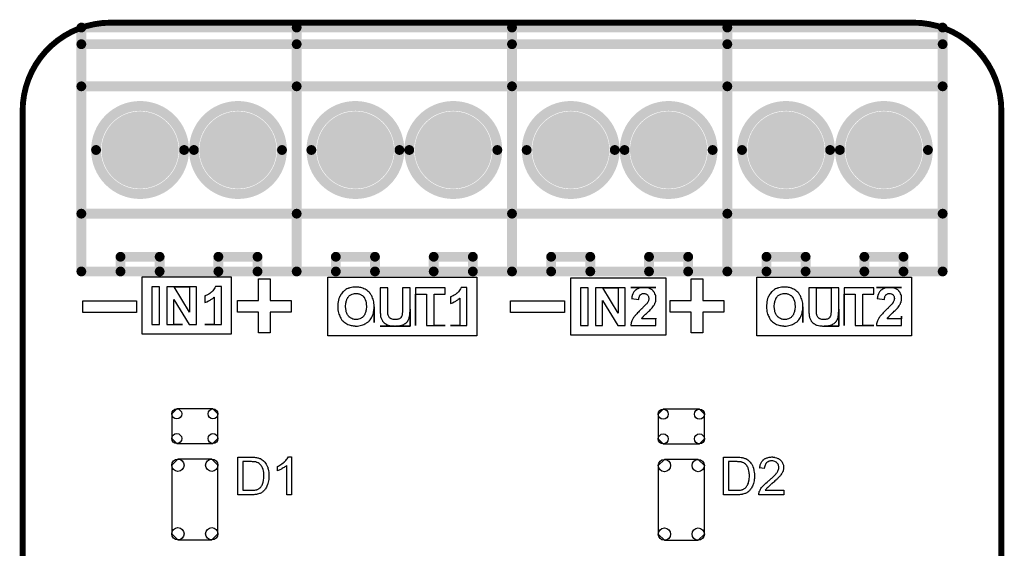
# Model space of a CAD drawing. Extents: x -0.07 to 0.95, y -0.15 to 2.1.
# Tile 11 of 11: x -0.05 to 0.95, y 1.56 to 2.1. Entities that reach past the tile are written whole.
import ezdxf

# ---------------------------------------------------------------- set-up
doc = ezdxf.new("R2010")
doc.units = 0
doc.layers.get('0').update_dxf_attribs({"linetype": 'CONTINUOUS'})
for name, color, linetype in [('gko', 6, 'CONTINUOUS'), ('gto', 2, 'CONTINUOUS'), ('gts', 1, 'CONTINUOUS')]:
    doc.layers.add(name, color=color, linetype=linetype)

# ---------------------------------------------------------------- blocks, each defined once
blk = doc.blocks.new('D12')
at = {"const_width": 0.003}
blk.add_lwpolyline([(-0.0015, 0, 1), (0.0015, 0, 1)], format="xyb", close=True, dxfattribs=at)
blk = doc.blocks.new('D10')
at = {"const_width": 0.005}
blk.add_lwpolyline([(-0.0025, 0, 1), (0.0025, 0, 1)], format="xyb", close=True, dxfattribs=at)
blk = doc.blocks.new('D85')
blk.add_lwpolyline([(-0.0185, -0.0177), (0.0185, -0.0177), (0.0236, -0.0126), (0.0236, 0.0126), (0.0185, 0.0177), (-0.0185, 0.0177), (-0.0236, 0.0126), (-0.0236, -0.0126)], close=True)
for centre in [(-0.0185, 0.0126), (0.0185, 0.0126), (-0.0185, -0.0126), (0.0185, -0.0126)]:
    blk.add_circle(centre, 0.0051)
blk = doc.blocks.new('D86')
blk.add_lwpolyline([(-0.0173, -0.0413), (0.0173, -0.0413), (0.0236, -0.035), (0.0236, 0.035), (0.0173, 0.0413), (-0.0173, 0.0413), (-0.0236, 0.035), (-0.0236, -0.035)], close=True)
for centre in [(-0.0173, 0.035), (0.0173, 0.035), (-0.0173, -0.035), (0.0173, -0.035)]:
    blk.add_circle(centre, 0.0063)
blk = doc.blocks.new('D64')
at = {"const_width": 0.03945}
blk.add_lwpolyline([(-0.019725, 0, 1), (0.019725, 0, 1)], format="xyb", close=True, dxfattribs=at)

msp = doc.modelspace()

# ---------------------------------------------------------------- linework, layer by layer
at = {"layer": 'gko', "color": 6, "const_width": 0.006}
for points in [[(0.04, 2.1, 0.414214), (-0.05, 2.01)], [(0.95, 2.01, 0.414214), (0.86, 2.1)]]:
    msp.add_lwpolyline(points, format="xyb", dxfattribs=at)
for points in [[(0.04, 2.1), (0.04, 2.1)], [(0.04, 2.1), (0.04, 2.1)], [(0.04, 2.1), (0.86, 2.1)], [(-0.05, -0.15), (-0.05, 2.01)], [(0.95, 2.01), (0.95, 2.01)], [(0.95, 2.01), (0.95, 2.01)], [(0.95, -0.05), (0.95, 2.01)]]:
    msp.add_lwpolyline(points, dxfattribs=at)
at = {"layer": 'gto', "color": 2, "const_width": 0.01}
for points in [[(0.01, 2.095), (0.23, 2.095)], [(0.01, 1.846), (0.01, 2.095)], [(0.23, 2.095), (0.45, 2.095)], [(0.23, 1.846), (0.23, 2.095)], [(0.23, 1.846), (0.23, 2.095)], [(0.45, 1.846), (0.45, 2.095)], [(0.45, 2.095), (0.67, 2.095)], [(0.45, 1.846), (0.45, 2.095)], [(0.67, 2.095), (0.89, 2.095)], [(0.67, 1.846), (0.67, 2.095)], [(0.67, 1.846), (0.67, 2.095)], [(0.89, 1.846), (0.89, 2.095)], [(0.01, 2.078), (0.23, 2.078)], [(0.23, 2.078), (0.45, 2.078)], [(0.45, 2.078), (0.67, 2.078)], [(0.67, 2.078), (0.89, 2.078)], [(0.01, 2.035), (0.23, 2.035)], [(0.23, 2.035), (0.45, 2.035)], [(0.45, 2.035), (0.67, 2.035)], [(0.67, 2.035), (0.89, 2.035)], [(0.025, 1.97), (0.025, 1.97)], [(0.115, 1.97), (0.115, 1.97)], [(0.115, 1.97), (0.115, 1.97)], [(0.125, 1.97), (0.125, 1.97)], [(0.215, 1.97), (0.215, 1.97)], [(0.215, 1.97), (0.215, 1.97)], [(0.245, 1.97), (0.245, 1.97)], [(0.335, 1.97), (0.335, 1.97)], [(0.335, 1.97), (0.335, 1.97)], [(0.345, 1.97), (0.345, 1.97)], [(0.435, 1.97), (0.435, 1.97)], [(0.435, 1.97), (0.435, 1.97)], [(0.465, 1.97), (0.465, 1.97)], [(0.555, 1.97), (0.555, 1.97)], [(0.555, 1.97), (0.555, 1.97)], [(0.565, 1.97), (0.565, 1.97)], [(0.655, 1.97), (0.655, 1.97)], [(0.655, 1.97), (0.655, 1.97)], [(0.685, 1.97), (0.685, 1.97)], [(0.775, 1.97), (0.775, 1.97)], [(0.775, 1.97), (0.775, 1.97)], [(0.785, 1.97), (0.785, 1.97)], [(0.875, 1.97), (0.875, 1.97)], [(0.875, 1.97), (0.875, 1.97)], [(0.01, 1.905), (0.23, 1.905)], [(0.23, 1.905), (0.45, 1.905)], [(0.45, 1.905), (0.67, 1.905)], [(0.67, 1.905), (0.89, 1.905)], [(0.05, 1.861), (0.09, 1.861)], [(0.05, 1.846), (0.05, 1.861)], [(0.09, 1.846), (0.09, 1.861)], [(0.15, 1.861), (0.19, 1.861)], [(0.15, 1.846), (0.15, 1.861)], [(0.19, 1.846), (0.19, 1.861)], [(0.27, 1.861), (0.31, 1.861)], [(0.27, 1.846), (0.27, 1.861)], [(0.31, 1.846), (0.31, 1.861)], [(0.37, 1.861), (0.41, 1.861)], [(0.37, 1.846), (0.37, 1.861)], [(0.41, 1.846), (0.41, 1.861)], [(0.49, 1.861), (0.53, 1.861)], [(0.49, 1.846), (0.49, 1.861)], [(0.53, 1.846), (0.53, 1.861)], [(0.59, 1.861), (0.63, 1.861)], [(0.59, 1.846), (0.59, 1.861)], [(0.63, 1.846), (0.63, 1.861)], [(0.71, 1.861), (0.75, 1.861)], [(0.71, 1.846), (0.71, 1.861)], [(0.75, 1.846), (0.75, 1.861)], [(0.81, 1.861), (0.85, 1.861)], [(0.81, 1.846), (0.81, 1.861)], [(0.85, 1.846), (0.85, 1.861)], [(0.01, 1.846), (0.23, 1.846)], [(0.23, 1.846), (0.45, 1.846)], [(0.45, 1.846), (0.67, 1.846)], [(0.67, 1.846), (0.89, 1.846)]]:
    msp.add_lwpolyline(points, dxfattribs=at)
for points in [[(0.115, 1.97, 1), (0.025, 1.97)], [(0.215, 1.97, 1), (0.125, 1.97)], [(0.335, 1.97, 1), (0.245, 1.97)], [(0.435, 1.97, 1), (0.345, 1.97)], [(0.555, 1.97, 1), (0.465, 1.97)], [(0.655, 1.97, 1), (0.565, 1.97)], [(0.775, 1.97, 1), (0.685, 1.97)], [(0.875, 1.97, 1), (0.785, 1.97)], [(0.025, 1.97, 1), (0.115, 1.97)], [(0.125, 1.97, 1), (0.215, 1.97)], [(0.245, 1.97, 1), (0.335, 1.97)], [(0.345, 1.97, 1), (0.435, 1.97)], [(0.465, 1.97, 1), (0.555, 1.97)], [(0.565, 1.97, 1), (0.655, 1.97)], [(0.685, 1.97, 1), (0.775, 1.97)], [(0.785, 1.97, 1), (0.875, 1.97)]]:
    msp.add_lwpolyline(points, format="xyb", dxfattribs=at)
at = {"layer": 'gto', "color": 2}
for points in [[(0.1631, 1.782), (0.072, 1.782), (0.072, 1.8406), (0.1631, 1.8406), (0.1631, 1.782)], [(0.203, 1.8385), (0.203, 1.8165), (0.2245, 1.8165), (0.2245, 1.8045), (0.203, 1.8045), (0.203, 1.7835), (0.191, 1.7835), (0.191, 1.8045), (0.1695, 1.8045), (0.1695, 1.8165), (0.191, 1.8165), (0.191, 1.8385), (0.203, 1.8385)], [(0.414, 1.7803), (0.262, 1.7803), (0.262, 1.8401), (0.414, 1.8401), (0.414, 1.7803)], [(0.6071, 1.781), (0.51, 1.781), (0.51, 1.8396), (0.6071, 1.8396), (0.6071, 1.781)], [(0.645, 1.8385), (0.645, 1.8165), (0.6665, 1.8165), (0.6665, 1.8045), (0.645, 1.8045), (0.645, 1.7835), (0.633, 1.7835), (0.633, 1.8045), (0.6115, 1.8045), (0.6115, 1.8165), (0.633, 1.8165), (0.633, 1.8385), (0.645, 1.8385)], [(0.8581, 1.7803), (0.7, 1.7803), (0.7, 1.8401), (0.8581, 1.8401), (0.8581, 1.7803)], [(0.0898, 1.8304), (0.082, 1.8304), (0.082, 1.792), (0.0898, 1.792), (0.0898, 1.8304)], [(0.1277, 1.8304), (0.0972, 1.8304), (0.0972, 1.792), (0.1132, 1.792), (0.1044, 1.792), (0.1044, 1.8173), (0.12, 1.792), (0.1277, 1.792), (0.1277, 1.8304)], [(0.1206, 1.8045), (0.1047, 1.8304), (0.1206, 1.8304), (0.1206, 1.8045)], [(0.1531, 1.8306), (0.1471, 1.8306), (0.1465, 1.8294), (0.1458, 1.8282), (0.145, 1.8271), (0.1443, 1.8262), (0.1436, 1.8255), (0.143, 1.8249), (0.1428, 1.8247), (0.1426, 1.8245), (0.1425, 1.8245), (0.1424, 1.8244), (0.1412, 1.8235), (0.1401, 1.8227), (0.139, 1.8221), (0.1381, 1.8217), (0.1373, 1.8214), (0.1367, 1.8211), (0.1365, 1.821), (0.1363, 1.821), (0.1363, 1.8209), (0.1362, 1.8209), (0.1362, 1.8143), (0.1382, 1.815), (0.14, 1.8159), (0.1408, 1.8163), (0.1416, 1.8168), (0.1423, 1.8173), (0.143, 1.8177), (0.1436, 1.8181), (0.1442, 1.8185), (0.1446, 1.8189), (0.145, 1.8192), (0.1453, 1.8195), (0.1455, 1.8196), (0.1457, 1.8197), (0.1457, 1.8198), (0.1457, 1.792), (0.1362, 1.792), (0.1531, 1.792), (0.1531, 1.8306)], [(0.2909, 1.8301), (0.2905, 1.8301), (0.2889, 1.8301), (0.2873, 1.8299), (0.2859, 1.8296), (0.2847, 1.8294), (0.2842, 1.8292), (0.2837, 1.8291), (0.2833, 1.829), (0.2829, 1.8288), (0.2827, 1.8287), (0.2824, 1.8286), (0.2823, 1.8286), (0.2823, 1.8286), (0.2813, 1.8281), (0.2803, 1.8276), (0.2795, 1.827), (0.2788, 1.8264), (0.2782, 1.8259), (0.2777, 1.8255), (0.2774, 1.8252), (0.2773, 1.8251), (0.2773, 1.8251), (0.2765, 1.8242), (0.2758, 1.8232), (0.2752, 1.8224), (0.2747, 1.8216), (0.2743, 1.8209), (0.2739, 1.8203), (0.2739, 1.8201), (0.2738, 1.8199), (0.2737, 1.8199), (0.2737, 1.8198), (0.2732, 1.8183), (0.2727, 1.8166), (0.2724, 1.8149), (0.2722, 1.8134), (0.2722, 1.8126), (0.2721, 1.812), (0.2721, 1.8114), (0.2721, 1.8109), (0.272, 1.8105), (0.272, 1.8099), (0.2721, 1.8083), (0.2722, 1.8067), (0.2724, 1.8052), (0.2728, 1.8038), (0.2732, 1.8025), (0.2736, 1.8013), (0.2741, 1.8002), (0.2746, 1.7993), (0.275, 1.7984), (0.2754, 1.7977), (0.2759, 1.797), (0.2763, 1.7964), (0.2766, 1.7961), (0.2768, 1.7957), (0.277, 1.7956), (0.277, 1.7955), (0.2781, 1.7946), (0.2791, 1.7938), (0.2802, 1.7931), (0.2813, 1.7925), (0.2824, 1.792), (0.2836, 1.7916), (0.2847, 1.7912), (0.2858, 1.7909), (0.2868, 1.7907), (0.2877, 1.7906), (0.2885, 1.7904), (0.2893, 1.7904), (0.2898, 1.7903), (0.2903, 1.7903), (0.2906, 1.7903), (0.2922, 1.7903), (0.2936, 1.7905), (0.295, 1.7908), (0.2963, 1.7911), (0.2975, 1.7915), (0.2986, 1.7919), (0.2996, 1.7924), (0.3006, 1.7929), (0.3014, 1.7934), (0.3021, 1.7938), (0.3027, 1.7943), (0.3032, 1.7947), (0.3036, 1.795), (0.3039, 1.7953), (0.3041, 1.7954), (0.3041, 1.7955), (0.305, 1.7966), (0.3058, 1.7977), (0.3065, 1.7988), (0.3071, 1.8), (0.3076, 1.8012), (0.308, 1.8024), (0.3084, 1.8037), (0.3086, 1.8048), (0.3088, 1.8059), (0.309, 1.8069), (0.3091, 1.8078), (0.3092, 1.8086), (0.3092, 1.8093), (0.3092, 1.8098), (0.3092, 1.7938), (0.3092, 1.8101), (0.3092, 1.8119), (0.309, 1.8135), (0.3088, 1.815), (0.3085, 1.8164), (0.3081, 1.8177), (0.3076, 1.8189), (0.3072, 1.82), (0.3067, 1.821), (0.3062, 1.8219), (0.3057, 1.8226), (0.3053, 1.8233), (0.3049, 1.8239), (0.3046, 1.8242), (0.3044, 1.8246), (0.3042, 1.8247), (0.3041, 1.8248), (0.3031, 1.8257), (0.3021, 1.8266), (0.301, 1.8273), (0.2999, 1.8279), (0.2987, 1.8284), (0.2976, 1.8289), (0.2965, 1.8292), (0.2954, 1.8295), (0.2944, 1.8297), (0.2935, 1.8298), (0.2926, 1.83), (0.2919, 1.8301), (0.2914, 1.8301), (0.2909, 1.8301)], [(0.2915, 1.8235), (0.2924, 1.8234), (0.2931, 1.8232), (0.2939, 1.823), (0.2951, 1.8225), (0.2958, 1.8222), (0.2963, 1.8219), (0.2968, 1.8216), (0.2971, 1.8213), (0.2975, 1.821), (0.2978, 1.8207), (0.298, 1.8205), (0.2982, 1.8204), (0.2983, 1.8203), (0.2983, 1.8202), (0.2988, 1.8196), (0.2993, 1.8189), (0.2997, 1.8181), (0.3, 1.8173), (0.3005, 1.8156), (0.3009, 1.814), (0.301, 1.8133), (0.3011, 1.8126), (0.3011, 1.812), (0.3012, 1.8114), (0.3012, 1.8109), (0.3012, 1.8106), (0.3012, 1.8104), (0.3012, 1.8103), (0.3012, 1.8091), (0.3011, 1.8079), (0.301, 1.8069), (0.3008, 1.8059), (0.3006, 1.805), (0.3003, 1.8042), (0.3, 1.8034), (0.2998, 1.8028), (0.2995, 1.8022), (0.2992, 1.8017), (0.299, 1.8012), (0.2987, 1.8008), (0.2985, 1.8005), (0.2984, 1.8004), (0.2983, 1.8003), (0.2983, 1.8002), (0.2977, 1.7996), (0.2971, 1.7991), (0.2964, 1.7987), (0.2958, 1.7983), (0.2951, 1.798), (0.2945, 1.7977), (0.2933, 1.7973), (0.2923, 1.797), (0.2918, 1.797), (0.2914, 1.7969), (0.2911, 1.7969), (0.2906, 1.7969), (0.2898, 1.7969), (0.289, 1.797), (0.2882, 1.7972), (0.2875, 1.7974), (0.2862, 1.7979), (0.2851, 1.7986), (0.2846, 1.7989), (0.2842, 1.7992), (0.2838, 1.7995), (0.2835, 1.7998), (0.2833, 1.7999), (0.2832, 1.8001), (0.283, 1.8002), (0.283, 1.8003), (0.2825, 1.8009), (0.282, 1.8017), (0.2816, 1.8024), (0.2813, 1.8033), (0.2807, 1.8049), (0.2804, 1.8065), (0.2803, 1.8073), (0.2802, 1.8079), (0.2801, 1.8086), (0.28, 1.8091), (0.28, 1.8096), (0.28, 1.8099), (0.28, 1.8101), (0.28, 1.8102), (0.28, 1.8114), (0.2801, 1.8125), (0.2803, 1.8136), (0.2804, 1.8146), (0.2807, 1.8155), (0.2809, 1.8163), (0.2812, 1.817), (0.2814, 1.8177), (0.2817, 1.8183), (0.282, 1.8188), (0.2822, 1.8192), (0.2824, 1.8196), (0.2826, 1.8199), (0.2828, 1.82), (0.2828, 1.8201), (0.2829, 1.8202), (0.2834, 1.8208), (0.284, 1.8213), (0.2847, 1.8217), (0.2853, 1.8221), (0.286, 1.8225), (0.2867, 1.8227), (0.2879, 1.8231), (0.289, 1.8234), (0.2894, 1.8234), (0.2899, 1.8235), (0.2902, 1.8235), (0.2906, 1.8235), (0.2915, 1.8235)], [(0.3459, 1.8294), (0.3381, 1.8294), (0.3381, 1.8081), (0.3381, 1.8073), (0.3381, 1.8065), (0.338, 1.8058), (0.338, 1.8051), (0.338, 1.8045), (0.338, 1.804), (0.3379, 1.8035), (0.3379, 1.803), (0.3378, 1.8024), (0.3378, 1.8019), (0.3377, 1.8016), (0.3377, 1.8015), (0.3375, 1.8008), (0.3373, 1.8002), (0.3369, 1.7996), (0.3366, 1.7991), (0.3363, 1.7987), (0.336, 1.7984), (0.3358, 1.7983), (0.3357, 1.7982), (0.335, 1.7978), (0.3342, 1.7974), (0.3334, 1.7972), (0.3326, 1.797), (0.3319, 1.7969), (0.3313, 1.7969), (0.3308, 1.7969), (0.3296, 1.7969), (0.3286, 1.7971), (0.3277, 1.7973), (0.3269, 1.7976), (0.3264, 1.7978), (0.3259, 1.798), (0.3257, 1.7982), (0.3256, 1.7983), (0.325, 1.7988), (0.3245, 1.7995), (0.3241, 1.8001), (0.3238, 1.8007), (0.3236, 1.8013), (0.3234, 1.8017), (0.3233, 1.802), (0.3233, 1.8021), (0.3232, 1.8024), (0.3232, 1.8028), (0.3232, 1.8032), (0.3231, 1.8037), (0.3231, 1.8048), (0.3231, 1.8059), (0.323, 1.8069), (0.323, 1.8073), (0.323, 1.8078), (0.323, 1.8081), (0.323, 1.8083), (0.323, 1.8085), (0.323, 1.8085), (0.323, 1.8294), (0.3152, 1.8294), (0.3152, 1.8077), (0.3153, 1.8066), (0.3153, 1.8055), (0.3153, 1.8046), (0.3154, 1.8037), (0.3155, 1.8029), (0.3155, 1.8022), (0.3156, 1.8015), (0.3157, 1.801), (0.3157, 1.8005), (0.3158, 1.8), (0.3158, 1.7997), (0.3159, 1.7994), (0.3159, 1.7993), (0.316, 1.7992), (0.316, 1.7991), (0.3162, 1.7983), (0.3165, 1.7975), (0.3169, 1.7968), (0.3172, 1.7962), (0.3176, 1.7956), (0.3178, 1.7952), (0.3181, 1.7949), (0.3181, 1.7948), (0.3188, 1.7941), (0.3195, 1.7934), (0.3203, 1.7929), (0.321, 1.7924), (0.3216, 1.792), (0.3222, 1.7917), (0.3225, 1.7916), (0.3226, 1.7915), (0.3226, 1.7915), (0.3232, 1.7913), (0.3238, 1.7911), (0.3252, 1.7908), (0.3266, 1.7906), (0.3279, 1.7904), (0.3285, 1.7904), (0.3291, 1.7903), (0.3296, 1.7903), (0.3301, 1.7903), (0.3152, 1.7903), (0.3152, 1.7903), (0.3459, 1.7903), (0.3459, 1.8294)], [(0.3818, 1.8294), (0.3514, 1.8294), (0.3514, 1.791), (0.3514, 1.8229), (0.3627, 1.8229), (0.3627, 1.791), (0.3818, 1.791), (0.3705, 1.791), (0.3705, 1.8229), (0.3818, 1.8229), (0.3818, 1.8294)], [(0.404, 1.8296), (0.398, 1.8296), (0.3975, 1.8284), (0.3968, 1.8272), (0.396, 1.8261), (0.3952, 1.8252), (0.3945, 1.8245), (0.3939, 1.8239), (0.3937, 1.8237), (0.3935, 1.8235), (0.3934, 1.8235), (0.3934, 1.8234), (0.3922, 1.8225), (0.391, 1.8217), (0.3899, 1.8211), (0.389, 1.8207), (0.3882, 1.8204), (0.3877, 1.8201), (0.3874, 1.82), (0.3873, 1.82), (0.3872, 1.8199), (0.3872, 1.8199), (0.3872, 1.8133), (0.3892, 1.814), (0.3909, 1.8149), (0.3918, 1.8153), (0.3925, 1.8158), (0.3933, 1.8163), (0.3939, 1.8167), (0.3945, 1.8171), (0.3951, 1.8175), (0.3955, 1.8179), (0.3959, 1.8182), (0.3963, 1.8185), (0.3965, 1.8186), (0.3966, 1.8188), (0.3967, 1.8188), (0.3967, 1.791), (0.3872, 1.791), (0.404, 1.791), (0.404, 1.8296)], [(0.5278, 1.8294), (0.52, 1.8294), (0.52, 1.791), (0.5278, 1.791), (0.5278, 1.8294)], [(0.5657, 1.8294), (0.5352, 1.8294), (0.5352, 1.791), (0.5424, 1.791), (0.5424, 1.8163), (0.558, 1.791), (0.5657, 1.791), (0.5657, 1.8294)], [(0.5586, 1.8035), (0.5427, 1.8294), (0.5586, 1.8294), (0.5586, 1.8035)], [(0.5971, 1.8296), (0.5713, 1.8296), (0.5713, 1.8296), (0.5849, 1.8296), (0.584, 1.8296), (0.5831, 1.8295), (0.5814, 1.8292), (0.5799, 1.8288), (0.5793, 1.8286), (0.5787, 1.8283), (0.5781, 1.8281), (0.5777, 1.8278), (0.5772, 1.8276), (0.5769, 1.8274), (0.5766, 1.8272), (0.5764, 1.8271), (0.5763, 1.827), (0.5763, 1.827), (0.5757, 1.8264), (0.5751, 1.8259), (0.5746, 1.8252), (0.5742, 1.8245), (0.5735, 1.823), (0.5729, 1.8216), (0.5728, 1.8209), (0.5726, 1.8203), (0.5724, 1.8197), (0.5724, 1.8192), (0.5723, 1.8188), (0.5723, 1.8185), (0.5722, 1.8183), (0.5722, 1.8183), (0.5796, 1.8175), (0.5797, 1.8186), (0.5799, 1.8196), (0.5801, 1.8204), (0.5804, 1.821), (0.5806, 1.8215), (0.5808, 1.8219), (0.581, 1.8221), (0.581, 1.8221), (0.5816, 1.8226), (0.5822, 1.8229), (0.5828, 1.8232), (0.5834, 1.8234), (0.5839, 1.8235), (0.5844, 1.8235), (0.5848, 1.8235), (0.5856, 1.8235), (0.5863, 1.8233), (0.5869, 1.8231), (0.5875, 1.8229), (0.5879, 1.8226), (0.5882, 1.8224), (0.5884, 1.8222), (0.5884, 1.8222), (0.5889, 1.8216), (0.5892, 1.821), (0.5894, 1.8204), (0.5896, 1.8198), (0.5897, 1.8192), (0.5898, 1.8188), (0.5898, 1.8185), (0.5898, 1.8184), (0.5898, 1.8184), (0.5897, 1.8175), (0.5895, 1.8168), (0.5893, 1.816), (0.589, 1.8153), (0.5887, 1.8147), (0.5884, 1.8143), (0.5883, 1.814), (0.5882, 1.8139), (0.588, 1.8135), (0.5877, 1.8131), (0.5872, 1.8126), (0.5868, 1.8122), (0.5858, 1.8111), (0.5848, 1.8101), (0.5838, 1.8091), (0.5833, 1.8086), (0.5829, 1.8083), (0.5825, 1.808), (0.5823, 1.8078), (0.5822, 1.8076), (0.5821, 1.8075), (0.581, 1.8065), (0.58, 1.8055), (0.5791, 1.8045), (0.5782, 1.8037), (0.5774, 1.8029), (0.5768, 1.8021), (0.5762, 1.8014), (0.5757, 1.8008), (0.5752, 1.8002), (0.5748, 1.7997), (0.5745, 1.7993), (0.5743, 1.7989), (0.5741, 1.7987), (0.5739, 1.7985), (0.5738, 1.7984), (0.5738, 1.7983), (0.5731, 1.797), (0.5726, 1.7957), (0.5721, 1.7945), (0.5718, 1.7934), (0.5716, 1.7924), (0.5715, 1.792), (0.5714, 1.7917), (0.5714, 1.7914), (0.5713, 1.7912), (0.5713, 1.791), (0.5971, 1.791), (0.5971, 1.7984), (0.5971, 1.7978), (0.5825, 1.7978), (0.5829, 1.7985), (0.5834, 1.7992), (0.5837, 1.7994), (0.5838, 1.7997), (0.5839, 1.7998), (0.584, 1.7998), (0.5842, 1.8), (0.5844, 1.8003), (0.5851, 1.8009), (0.5858, 1.8017), (0.5865, 1.8024), (0.5873, 1.803), (0.5879, 1.8036), (0.5881, 1.8038), (0.5883, 1.804), (0.5884, 1.804), (0.5884, 1.8041), (0.5897, 1.8053), (0.5907, 1.8062), (0.5915, 1.8071), (0.5921, 1.8078), (0.5926, 1.8083), (0.593, 1.8087), (0.5932, 1.809), (0.5933, 1.809), (0.594, 1.81), (0.5946, 1.8109), (0.5951, 1.8117), (0.5955, 1.8124), (0.5958, 1.813), (0.596, 1.8135), (0.5961, 1.8138), (0.5962, 1.8139), (0.5965, 1.8148), (0.5968, 1.8157), (0.5969, 1.8165), (0.597, 1.8173), (0.5971, 1.8179), (0.5971, 1.8184), (0.5971, 1.8189), (0.5971, 1.8197), (0.597, 1.8205), (0.5969, 1.8213), (0.5966, 1.822), (0.5961, 1.8233), (0.5955, 1.8244), (0.5952, 1.8249), (0.5949, 1.8253), (0.5946, 1.8257), (0.5944, 1.826), (0.5941, 1.8262), (0.594, 1.8264), (0.5939, 1.8265), (0.5939, 1.8265), (0.5933, 1.8271), (0.5925, 1.8276), (0.5919, 1.828), (0.5911, 1.8283), (0.5897, 1.8289), (0.5882, 1.8292), (0.5875, 1.8294), (0.5869, 1.8295), (0.5864, 1.8295), (0.5859, 1.8296), (0.5855, 1.8296), (0.5971, 1.8296)], [(0.7289, 1.8301), (0.7285, 1.8301), (0.7269, 1.8301), (0.7253, 1.8299), (0.7239, 1.8296), (0.7227, 1.8294), (0.7222, 1.8292), (0.7217, 1.8291), (0.7213, 1.829), (0.7209, 1.8288), (0.7207, 1.8287), (0.7204, 1.8286), (0.7203, 1.8286), (0.7203, 1.8286), (0.7193, 1.8281), (0.7183, 1.8276), (0.7175, 1.827), (0.7168, 1.8264), (0.7162, 1.8259), (0.7157, 1.8255), (0.7154, 1.8252), (0.7153, 1.8251), (0.7153, 1.8251), (0.7145, 1.8242), (0.7138, 1.8232), (0.7132, 1.8224), (0.7127, 1.8216), (0.7123, 1.8209), (0.7119, 1.8203), (0.7119, 1.8201), (0.7118, 1.8199), (0.7117, 1.8199), (0.7117, 1.8198), (0.7112, 1.8183), (0.7107, 1.8166), (0.7104, 1.8149), (0.7102, 1.8134), (0.7102, 1.8126), (0.7101, 1.812), (0.7101, 1.8114), (0.7101, 1.8109), (0.71, 1.8105), (0.71, 1.8099), (0.7101, 1.8083), (0.7102, 1.8067), (0.7104, 1.8052), (0.7108, 1.8038), (0.7112, 1.8025), (0.7116, 1.8013), (0.7121, 1.8002), (0.7126, 1.7993), (0.713, 1.7984), (0.7134, 1.7977), (0.7139, 1.797), (0.7143, 1.7964), (0.7146, 1.7961), (0.7148, 1.7957), (0.715, 1.7956), (0.7151, 1.7955), (0.716, 1.7946), (0.7171, 1.7938), (0.7182, 1.7931), (0.7193, 1.7925), (0.7204, 1.792), (0.7216, 1.7916), (0.7227, 1.7912), (0.7238, 1.7909), (0.7248, 1.7907), (0.7257, 1.7906), (0.7265, 1.7904), (0.7273, 1.7904), (0.7278, 1.7903), (0.7283, 1.7903), (0.7286, 1.7903), (0.7302, 1.7903), (0.7316, 1.7905), (0.733, 1.7908), (0.7343, 1.7911), (0.7355, 1.7915), (0.7366, 1.7919), (0.7376, 1.7924), (0.7386, 1.7929), (0.7394, 1.7934), (0.7401, 1.7938), (0.7407, 1.7943), (0.7412, 1.7947), (0.7416, 1.795), (0.7419, 1.7953), (0.7421, 1.7954), (0.7421, 1.7955), (0.743, 1.7966), (0.7438, 1.7977), (0.7445, 1.7988), (0.7451, 1.8), (0.7456, 1.8012), (0.746, 1.8024), (0.7464, 1.8037), (0.7466, 1.8048), (0.7468, 1.8059), (0.747, 1.8069), (0.7471, 1.8078), (0.7472, 1.8086), (0.7472, 1.8093), (0.7472, 1.8098), (0.7472, 1.7938), (0.7472, 1.8101), (0.7472, 1.8119), (0.747, 1.8135), (0.7468, 1.815), (0.7465, 1.8164), (0.7461, 1.8177), (0.7456, 1.8189), (0.7452, 1.82), (0.7447, 1.821), (0.7442, 1.8219), (0.7437, 1.8226), (0.7433, 1.8233), (0.7429, 1.8239), (0.7426, 1.8242), (0.7424, 1.8246), (0.7422, 1.8247), (0.7421, 1.8248), (0.7411, 1.8257), (0.7401, 1.8266), (0.739, 1.8273), (0.7379, 1.8279), (0.7367, 1.8284), (0.7356, 1.8289), (0.7345, 1.8292), (0.7334, 1.8295), (0.7324, 1.8297), (0.7315, 1.8298), (0.7306, 1.83), (0.7299, 1.8301), (0.7294, 1.8301), (0.7289, 1.8301)], [(0.7295, 1.8235), (0.7304, 1.8234), (0.7311, 1.8232), (0.7319, 1.823), (0.7331, 1.8225), (0.7338, 1.8222), (0.7343, 1.8219), (0.7348, 1.8216), (0.7351, 1.8213), (0.7355, 1.821), (0.7358, 1.8207), (0.736, 1.8205), (0.7362, 1.8204), (0.7363, 1.8203), (0.7363, 1.8202), (0.7368, 1.8196), (0.7373, 1.8189), (0.7377, 1.8181), (0.738, 1.8173), (0.7385, 1.8156), (0.7389, 1.814), (0.739, 1.8133), (0.7391, 1.8126), (0.7391, 1.812), (0.7392, 1.8114), (0.7392, 1.8109), (0.7392, 1.8106), (0.7392, 1.8104), (0.7392, 1.8103), (0.7392, 1.8091), (0.7391, 1.8079), (0.739, 1.8069), (0.7388, 1.8059), (0.7386, 1.805), (0.7383, 1.8042), (0.738, 1.8034), (0.7377, 1.8028), (0.7375, 1.8022), (0.7372, 1.8017), (0.737, 1.8012), (0.7367, 1.8008), (0.7365, 1.8005), (0.7364, 1.8004), (0.7363, 1.8003), (0.7363, 1.8002), (0.7357, 1.7996), (0.7351, 1.7991), (0.7344, 1.7987), (0.7338, 1.7983), (0.7331, 1.798), (0.7325, 1.7977), (0.7313, 1.7973), (0.7303, 1.797), (0.7298, 1.797), (0.7294, 1.7969), (0.7291, 1.7969), (0.7286, 1.7969), (0.7278, 1.7969), (0.727, 1.797), (0.7262, 1.7972), (0.7255, 1.7974), (0.7242, 1.7979), (0.7231, 1.7986), (0.7226, 1.7989), (0.7222, 1.7992), (0.7218, 1.7995), (0.7215, 1.7998), (0.7213, 1.7999), (0.7212, 1.8001), (0.721, 1.8002), (0.721, 1.8003), (0.7205, 1.8009), (0.72, 1.8017), (0.7196, 1.8024), (0.7193, 1.8033), (0.7187, 1.8049), (0.7184, 1.8065), (0.7183, 1.8073), (0.7182, 1.8079), (0.7181, 1.8086), (0.718, 1.8091), (0.718, 1.8096), (0.718, 1.8099), (0.718, 1.8101), (0.718, 1.8102), (0.718, 1.8114), (0.7181, 1.8125), (0.7183, 1.8136), (0.7184, 1.8146), (0.7187, 1.8155), (0.7189, 1.8163), (0.7192, 1.817), (0.7194, 1.8177), (0.7197, 1.8183), (0.72, 1.8188), (0.7202, 1.8192), (0.7204, 1.8196), (0.7206, 1.8199), (0.7208, 1.82), (0.7208, 1.8201), (0.7209, 1.8202), (0.7214, 1.8208), (0.722, 1.8213), (0.7227, 1.8217), (0.7233, 1.8221), (0.724, 1.8225), (0.7247, 1.8227), (0.7259, 1.8231), (0.727, 1.8234), (0.7274, 1.8234), (0.7279, 1.8235), (0.7282, 1.8235), (0.7286, 1.8235), (0.7295, 1.8235)], [(0.7839, 1.8294), (0.7532, 1.8294), (0.7532, 1.8077), (0.7533, 1.8066), (0.7533, 1.8055), (0.7533, 1.8046), (0.7534, 1.8037), (0.7535, 1.8029), (0.7535, 1.8022), (0.7536, 1.8015), (0.7537, 1.801), (0.7537, 1.8005), (0.7538, 1.8), (0.7538, 1.7997), (0.7539, 1.7994), (0.7539, 1.7993), (0.754, 1.7992), (0.754, 1.7991), (0.7542, 1.7983), (0.7545, 1.7975), (0.7549, 1.7968), (0.7552, 1.7962), (0.7556, 1.7956), (0.7558, 1.7952), (0.7561, 1.7949), (0.7561, 1.7948), (0.7568, 1.7941), (0.7575, 1.7934), (0.7583, 1.7929), (0.759, 1.7924), (0.7596, 1.792), (0.7602, 1.7917), (0.7605, 1.7916), (0.7606, 1.7915), (0.7606, 1.7915), (0.7612, 1.7913), (0.7618, 1.7911), (0.7632, 1.7908), (0.7646, 1.7906), (0.7659, 1.7904), (0.7665, 1.7904), (0.7671, 1.7903), (0.7676, 1.7903), (0.7681, 1.7903), (0.7839, 1.7903), (0.7839, 1.8294)], [(0.7761, 1.8081), (0.7761, 1.8073), (0.7761, 1.8065), (0.776, 1.8058), (0.776, 1.8051), (0.776, 1.8045), (0.776, 1.804), (0.7759, 1.8035), (0.7759, 1.803), (0.7758, 1.8024), (0.7758, 1.8019), (0.7757, 1.8016), (0.7757, 1.8015), (0.7755, 1.8008), (0.7753, 1.8002), (0.7749, 1.7996), (0.7746, 1.7991), (0.7743, 1.7987), (0.774, 1.7984), (0.7738, 1.7983), (0.7737, 1.7982), (0.773, 1.7978), (0.7722, 1.7974), (0.7714, 1.7972), (0.7706, 1.797), (0.7699, 1.7969), (0.7693, 1.7969), (0.7688, 1.7969), (0.7676, 1.7969), (0.7666, 1.7971), (0.7657, 1.7973), (0.7649, 1.7976), (0.7644, 1.7978), (0.7639, 1.798), (0.7637, 1.7982), (0.7636, 1.7983), (0.763, 1.7988), (0.7625, 1.7995), (0.7621, 1.8001), (0.7618, 1.8007), (0.7616, 1.8013), (0.7614, 1.8017), (0.7613, 1.802), (0.7613, 1.8021), (0.7612, 1.8024), (0.7612, 1.8028), (0.7612, 1.8032), (0.7611, 1.8037), (0.7611, 1.8048), (0.7611, 1.8059), (0.761, 1.8069), (0.761, 1.8073), (0.761, 1.8078), (0.761, 1.8081), (0.761, 1.8083), (0.761, 1.8085), (0.761, 1.8085), (0.761, 1.8294), (0.7761, 1.8294), (0.7761, 1.8081)], [(0.8198, 1.8294), (0.7894, 1.8294), (0.7894, 1.791), (0.7894, 1.8229), (0.8007, 1.8229), (0.8007, 1.791), (0.8198, 1.791), (0.8085, 1.791), (0.8085, 1.8229), (0.8198, 1.8229), (0.8198, 1.8294)], [(0.8481, 1.8296), (0.8223, 1.8296), (0.8359, 1.8296), (0.8349, 1.8296), (0.834, 1.8295), (0.8323, 1.8292), (0.8309, 1.8288), (0.8302, 1.8286), (0.8296, 1.8283), (0.829, 1.8281), (0.8286, 1.8278), (0.8282, 1.8276), (0.8278, 1.8274), (0.8275, 1.8272), (0.8274, 1.8271), (0.8273, 1.827), (0.8272, 1.827), (0.8266, 1.8264), (0.8261, 1.8259), (0.8256, 1.8252), (0.8251, 1.8245), (0.8244, 1.823), (0.8239, 1.8216), (0.8237, 1.8209), (0.8236, 1.8203), (0.8234, 1.8197), (0.8233, 1.8192), (0.8232, 1.8188), (0.8232, 1.8185), (0.8232, 1.8183), (0.8232, 1.8183), (0.8305, 1.8175), (0.8306, 1.8186), (0.8308, 1.8196), (0.831, 1.8204), (0.8313, 1.821), (0.8315, 1.8215), (0.8318, 1.8219), (0.8319, 1.8221), (0.832, 1.8221), (0.8325, 1.8226), (0.8332, 1.8229), (0.8338, 1.8232), (0.8344, 1.8234), (0.8349, 1.8235), (0.8353, 1.8235), (0.8357, 1.8235), (0.8365, 1.8235), (0.8373, 1.8233), (0.8379, 1.8231), (0.8384, 1.8229), (0.8388, 1.8226), (0.8391, 1.8224), (0.8393, 1.8222), (0.8394, 1.8222), (0.8398, 1.8216), (0.8401, 1.821), (0.8404, 1.8204), (0.8405, 1.8198), (0.8406, 1.8192), (0.8407, 1.8188), (0.8407, 1.8185), (0.8407, 1.8184), (0.8407, 1.8184), (0.8406, 1.8175), (0.8405, 1.8168), (0.8402, 1.816), (0.8399, 1.8153), (0.8396, 1.8147), (0.8394, 1.8143), (0.8392, 1.814), (0.8391, 1.8139), (0.8389, 1.8135), (0.8386, 1.8131), (0.8381, 1.8126), (0.8377, 1.8122), (0.8367, 1.8111), (0.8357, 1.8101), (0.8347, 1.8091), (0.8343, 1.8086), (0.8338, 1.8083), (0.8335, 1.808), (0.8333, 1.8078), (0.8331, 1.8076), (0.833, 1.8075), (0.8319, 1.8065), (0.8309, 1.8055), (0.83, 1.8045), (0.8292, 1.8037), (0.8284, 1.8029), (0.8277, 1.8021), (0.8271, 1.8014), (0.8266, 1.8008), (0.8262, 1.8002), (0.8258, 1.7997), (0.8254, 1.7993), (0.8252, 1.7989), (0.825, 1.7987), (0.8249, 1.7985), (0.8248, 1.7984), (0.8248, 1.7983), (0.8241, 1.797), (0.8235, 1.7957), (0.8231, 1.7945), (0.8227, 1.7934), (0.8225, 1.7924), (0.8224, 1.792), (0.8224, 1.7917), (0.8223, 1.7914), (0.8223, 1.7912), (0.8223, 1.791), (0.8481, 1.791), (0.8481, 1.8002), (0.8481, 1.7978), (0.8334, 1.7978), (0.8339, 1.7985), (0.8344, 1.7992), (0.8346, 1.7994), (0.8348, 1.7997), (0.8349, 1.7998), (0.8349, 1.7998), (0.8352, 1.8), (0.8354, 1.8003), (0.836, 1.8009), (0.8368, 1.8017), (0.8375, 1.8024), (0.8382, 1.803), (0.8388, 1.8036), (0.839, 1.8038), (0.8392, 1.804), (0.8393, 1.804), (0.8394, 1.8041), (0.8406, 1.8053), (0.8416, 1.8062), (0.8424, 1.8071), (0.8431, 1.8078), (0.8436, 1.8083), (0.8439, 1.8087), (0.8441, 1.809), (0.8442, 1.809), (0.8449, 1.81), (0.8455, 1.8109), (0.846, 1.8117), (0.8464, 1.8124), (0.8468, 1.813), (0.847, 1.8135), (0.8471, 1.8138), (0.8471, 1.8139), (0.8475, 1.8148), (0.8477, 1.8157), (0.8479, 1.8165), (0.848, 1.8173), (0.848, 1.8179), (0.8481, 1.8184), (0.8481, 1.8189), (0.848, 1.8197), (0.8479, 1.8205), (0.8478, 1.8213), (0.8476, 1.822), (0.847, 1.8233), (0.8465, 1.8244), (0.8461, 1.8249), (0.8459, 1.8253), (0.8456, 1.8257), (0.8453, 1.826), (0.8451, 1.8262), (0.845, 1.8264), (0.8449, 1.8265), (0.8448, 1.8265), (0.8442, 1.8271), (0.8435, 1.8276), (0.8428, 1.828), (0.842, 1.8283), (0.8406, 1.8289), (0.8391, 1.8292), (0.8385, 1.8294), (0.8379, 1.8295), (0.8373, 1.8295), (0.8368, 1.8296), (0.8364, 1.8296), (0.8481, 1.8296)], [(0.0665, 1.804), (0.0115, 1.804), (0.0115, 1.816), (0.0665, 1.816), (0.0665, 1.804)], [(0.5035, 1.804), (0.4485, 1.804), (0.4485, 1.816), (0.5035, 1.816), (0.5035, 1.804)], [(0.3459, 1.7903), (0.331, 1.7903), (0.3326, 1.7903), (0.334, 1.7904), (0.3353, 1.7907), (0.3364, 1.7909), (0.3368, 1.7909), (0.3373, 1.7911), (0.3376, 1.7912), (0.3379, 1.7913), (0.3381, 1.7913), (0.3383, 1.7914), (0.3383, 1.7914), (0.3384, 1.7914), (0.3394, 1.7919), (0.3403, 1.7924), (0.341, 1.7929), (0.3417, 1.7934), (0.3422, 1.7939), (0.3426, 1.7942), (0.3428, 1.7944), (0.3429, 1.7946), (0.3435, 1.7953), (0.344, 1.7962), (0.3444, 1.7969), (0.3447, 1.7977), (0.3449, 1.7984), (0.3451, 1.7989), (0.3451, 1.7991), (0.3451, 1.7993), (0.3452, 1.7993), (0.3452, 1.7994), (0.3453, 1.8), (0.3454, 1.8007), (0.3455, 1.8014), (0.3456, 1.8021), (0.3457, 1.8038), (0.3458, 1.8054), (0.3458, 1.8061), (0.3458, 1.8068), (0.3459, 1.8075), (0.3459, 1.7903)], [(0.7839, 1.7903), (0.769, 1.7903), (0.7706, 1.7903), (0.772, 1.7904), (0.7733, 1.7907), (0.7744, 1.7909), (0.7748, 1.7909), (0.7753, 1.7911), (0.7756, 1.7912), (0.7759, 1.7913), (0.7761, 1.7913), (0.7763, 1.7914), (0.7763, 1.7914), (0.7764, 1.7914), (0.7774, 1.7919), (0.7783, 1.7924), (0.779, 1.7929), (0.7797, 1.7934), (0.7802, 1.7939), (0.7806, 1.7942), (0.7808, 1.7944), (0.7809, 1.7946), (0.7815, 1.7953), (0.782, 1.7962), (0.7824, 1.7969), (0.7827, 1.7977), (0.7829, 1.7984), (0.7831, 1.7989), (0.7831, 1.7991), (0.7831, 1.7993), (0.7832, 1.7993), (0.7832, 1.7994), (0.7833, 1.8), (0.7834, 1.8007), (0.7835, 1.8014), (0.7836, 1.8021), (0.7837, 1.8038), (0.7838, 1.8054), (0.7838, 1.8061), (0.7838, 1.8068), (0.7839, 1.8075), (0.7839, 1.7903)], [(0.1858, 1.6564), (0.1869, 1.6563), (0.188, 1.6562), (0.1891, 1.656), (0.19, 1.6559), (0.1901, 1.6559), (0.1902, 1.6558), (0.1904, 1.6558), (0.1906, 1.6557), (0.1912, 1.6555), (0.192, 1.6552), (0.1929, 1.6549), (0.1938, 1.6544), (0.1948, 1.6538), (0.1956, 1.6531), (0.1957, 1.653), (0.1958, 1.653), (0.1959, 1.6528), (0.1961, 1.6526), (0.1967, 1.6521), (0.1974, 1.6513), (0.1981, 1.6504), (0.1989, 1.6492), (0.1996, 1.648), (0.2002, 1.6465), (0.2002, 1.6465), (0.2002, 1.6464), (0.2004, 1.6461), (0.2004, 1.6458), (0.2006, 1.6454), (0.2007, 1.645), (0.2008, 1.6445), (0.201, 1.6439), (0.2011, 1.6433), (0.2012, 1.6425), (0.2015, 1.641), (0.2017, 1.6393), (0.2017, 1.6374), (0.2017, 1.6373), (0.2017, 1.6372), (0.2017, 1.6369), (0.2017, 1.6366), (0.2017, 1.6363), (0.2017, 1.6358), (0.2016, 1.6348), (0.2015, 1.6335), (0.2013, 1.6323), (0.201, 1.6309), (0.2007, 1.6296), (0.2007, 1.6295), (0.2006, 1.6294), (0.2006, 1.6293), (0.2005, 1.629), (0.2003, 1.6284), (0.2, 1.6277), (0.1996, 1.6268), (0.1992, 1.6259), (0.1986, 1.6249), (0.1981, 1.6241), (0.198, 1.6239), (0.1978, 1.6237), (0.1975, 1.6233), (0.197, 1.6228), (0.1965, 1.6222), (0.1959, 1.6217), (0.1953, 1.6211), (0.1946, 1.6206), (0.1945, 1.6205), (0.1943, 1.6203), (0.1939, 1.6201), (0.1933, 1.6198), (0.1926, 1.6195), (0.1919, 1.6192), (0.191, 1.6189), (0.19, 1.6186), (0.1899, 1.6186), (0.1897, 1.6186), (0.1895, 1.6185), (0.189, 1.6184), (0.1882, 1.6183), (0.1873, 1.6182), (0.1863, 1.6181), (0.1851, 1.6181), (0.1838, 1.618), (0.17, 1.618), (0.17, 1.6564), (0.1848, 1.6564), (0.1858, 1.6564)], [(0.184, 1.6519), (0.1751, 1.6519), (0.1751, 1.6226), (0.1842, 1.6226), (0.1846, 1.6226), (0.1854, 1.6227), (0.1864, 1.6227), (0.1874, 1.6228), (0.1884, 1.623), (0.1892, 1.6232), (0.1893, 1.6233), (0.1896, 1.6233), (0.19, 1.6235), (0.1905, 1.6237), (0.191, 1.6241), (0.1916, 1.6244), (0.1921, 1.6248), (0.1927, 1.6252), (0.1928, 1.6253), (0.193, 1.6255), (0.1933, 1.6259), (0.1937, 1.6265), (0.1941, 1.6272), (0.1946, 1.628), (0.1951, 1.629), (0.1955, 1.63), (0.1955, 1.6301), (0.1955, 1.6302), (0.1956, 1.6304), (0.1956, 1.6306), (0.1957, 1.6309), (0.1958, 1.6313), (0.1959, 1.6317), (0.196, 1.6321), (0.1962, 1.6332), (0.1964, 1.6345), (0.1965, 1.6359), (0.1965, 1.6375), (0.1965, 1.6375), (0.1965, 1.6378), (0.1965, 1.638), (0.1965, 1.6385), (0.1965, 1.639), (0.1964, 1.6395), (0.1964, 1.6402), (0.1963, 1.6409), (0.196, 1.6424), (0.1957, 1.6439), (0.1952, 1.6454), (0.1949, 1.6461), (0.1945, 1.6467), (0.1945, 1.6467), (0.1944, 1.6469), (0.1943, 1.647), (0.1942, 1.6472), (0.1938, 1.6478), (0.1932, 1.6485), (0.1925, 1.6492), (0.1916, 1.6499), (0.1907, 1.6505), (0.1897, 1.651), (0.1896, 1.6511), (0.1893, 1.6511), (0.1888, 1.6513), (0.1881, 1.6515), (0.1872, 1.6516), (0.1861, 1.6517), (0.1854, 1.6518), (0.1847, 1.6518), (0.184, 1.6519)], [(0.2246, 1.618), (0.2198, 1.618), (0.2198, 1.648), (0.2198, 1.648), (0.2195, 1.6477), (0.2192, 1.6474), (0.2186, 1.647), (0.218, 1.6465), (0.2172, 1.646), (0.2163, 1.6454), (0.2153, 1.6448), (0.2153, 1.6448), (0.2152, 1.6447), (0.2149, 1.6445), (0.2143, 1.6442), (0.2137, 1.6439), (0.2129, 1.6435), (0.2121, 1.6431), (0.2112, 1.6427), (0.2104, 1.6424), (0.2104, 1.6469), (0.2105, 1.6469), (0.2106, 1.647), (0.2108, 1.6471), (0.2111, 1.6472), (0.2114, 1.6474), (0.2118, 1.6476), (0.2127, 1.6482), (0.2138, 1.6488), (0.215, 1.6496), (0.2161, 1.6505), (0.2173, 1.6514), (0.2173, 1.6515), (0.2174, 1.6515), (0.2176, 1.6517), (0.2178, 1.6519), (0.2183, 1.6524), (0.219, 1.6531), (0.2196, 1.6539), (0.2203, 1.6547), (0.2209, 1.6556), (0.2215, 1.6566), (0.2246, 1.6566), (0.2246, 1.618)], [(0.6818, 1.6564), (0.6829, 1.6563), (0.684, 1.6562), (0.6851, 1.656), (0.686, 1.6559), (0.6861, 1.6559), (0.6862, 1.6558), (0.6864, 1.6558), (0.6866, 1.6557), (0.6872, 1.6555), (0.688, 1.6552), (0.6889, 1.6549), (0.6898, 1.6544), (0.6908, 1.6538), (0.6916, 1.6531), (0.6917, 1.653), (0.6918, 1.653), (0.6919, 1.6528), (0.6921, 1.6526), (0.6927, 1.6521), (0.6934, 1.6513), (0.6941, 1.6504), (0.6949, 1.6492), (0.6956, 1.648), (0.6962, 1.6465), (0.6962, 1.6465), (0.6962, 1.6464), (0.6964, 1.6461), (0.6964, 1.6458), (0.6966, 1.6454), (0.6967, 1.645), (0.6968, 1.6445), (0.697, 1.6439), (0.6971, 1.6433), (0.6972, 1.6425), (0.6975, 1.641), (0.6977, 1.6393), (0.6977, 1.6374), (0.6977, 1.6373), (0.6977, 1.6372), (0.6977, 1.6369), (0.6977, 1.6366), (0.6977, 1.6363), (0.6977, 1.6358), (0.6976, 1.6348), (0.6975, 1.6335), (0.6973, 1.6323), (0.697, 1.6309), (0.6967, 1.6296), (0.6967, 1.6295), (0.6966, 1.6294), (0.6966, 1.6293), (0.6965, 1.629), (0.6963, 1.6284), (0.696, 1.6277), (0.6956, 1.6268), (0.6952, 1.6259), (0.6946, 1.6249), (0.6941, 1.6241), (0.694, 1.6239), (0.6938, 1.6237), (0.6935, 1.6233), (0.693, 1.6228), (0.6925, 1.6222), (0.6919, 1.6217), (0.6913, 1.6211), (0.6906, 1.6206), (0.6905, 1.6205), (0.6903, 1.6203), (0.6899, 1.6201), (0.6893, 1.6198), (0.6886, 1.6195), (0.6879, 1.6192), (0.687, 1.6189), (0.686, 1.6186), (0.6859, 1.6186), (0.6857, 1.6186), (0.6855, 1.6185), (0.685, 1.6184), (0.6842, 1.6183), (0.6833, 1.6182), (0.6823, 1.6181), (0.6811, 1.6181), (0.6798, 1.618), (0.666, 1.618), (0.666, 1.6564), (0.6808, 1.6564), (0.6818, 1.6564)], [(0.68, 1.6519), (0.6711, 1.6519), (0.6711, 1.6226), (0.6802, 1.6226), (0.6806, 1.6226), (0.6814, 1.6227), (0.6824, 1.6227), (0.6834, 1.6228), (0.6844, 1.623), (0.6852, 1.6232), (0.6853, 1.6233), (0.6856, 1.6233), (0.686, 1.6235), (0.6865, 1.6237), (0.687, 1.6241), (0.6876, 1.6244), (0.6881, 1.6248), (0.6887, 1.6252), (0.6888, 1.6253), (0.689, 1.6255), (0.6893, 1.6259), (0.6897, 1.6265), (0.6901, 1.6272), (0.6906, 1.628), (0.6911, 1.629), (0.6915, 1.63), (0.6915, 1.6301), (0.6915, 1.6302), (0.6916, 1.6304), (0.6916, 1.6306), (0.6917, 1.6309), (0.6918, 1.6313), (0.6919, 1.6317), (0.692, 1.6321), (0.6922, 1.6332), (0.6924, 1.6345), (0.6925, 1.6359), (0.6925, 1.6375), (0.6925, 1.6375), (0.6925, 1.6378), (0.6925, 1.638), (0.6925, 1.6385), (0.6925, 1.639), (0.6924, 1.6395), (0.6924, 1.6402), (0.6923, 1.6409), (0.692, 1.6424), (0.6917, 1.6439), (0.6912, 1.6454), (0.6909, 1.6461), (0.6905, 1.6467), (0.6905, 1.6467), (0.6904, 1.6469), (0.6903, 1.647), (0.6902, 1.6472), (0.6898, 1.6478), (0.6892, 1.6485), (0.6885, 1.6492), (0.6876, 1.6499), (0.6867, 1.6505), (0.6857, 1.651), (0.6856, 1.6511), (0.6853, 1.6511), (0.6848, 1.6513), (0.6841, 1.6515), (0.6832, 1.6516), (0.6821, 1.6517), (0.6814, 1.6518), (0.6807, 1.6518), (0.68, 1.6519)], [(0.7164, 1.6565), (0.7169, 1.6565), (0.7174, 1.6564), (0.7181, 1.6563), (0.7187, 1.6562), (0.7201, 1.6558), (0.7216, 1.6552), (0.7223, 1.6549), (0.723, 1.6545), (0.7237, 1.654), (0.7243, 1.6535), (0.7243, 1.6534), (0.7244, 1.6534), (0.7246, 1.6531), (0.7248, 1.6529), (0.7251, 1.6526), (0.7253, 1.6522), (0.7256, 1.6519), (0.7259, 1.6514), (0.7265, 1.6503), (0.7271, 1.649), (0.7273, 1.6483), (0.7274, 1.6475), (0.7275, 1.6467), (0.7275, 1.6459), (0.7275, 1.6458), (0.7275, 1.6455), (0.7275, 1.6451), (0.7274, 1.6445), (0.7273, 1.6438), (0.7271, 1.643), (0.7269, 1.6422), (0.7266, 1.6414), (0.7265, 1.6413), (0.7264, 1.641), (0.7262, 1.6405), (0.7258, 1.6399), (0.7254, 1.6393), (0.7248, 1.6384), (0.7242, 1.6376), (0.7234, 1.6366), (0.7233, 1.6365), (0.723, 1.6362), (0.7227, 1.6359), (0.7224, 1.6356), (0.7221, 1.6353), (0.7217, 1.6349), (0.7212, 1.6344), (0.7207, 1.6339), (0.7201, 1.6334), (0.7194, 1.6328), (0.7187, 1.6322), (0.7179, 1.6314), (0.7171, 1.6307), (0.7162, 1.6299), (0.7161, 1.6299), (0.716, 1.6298), (0.7158, 1.6296), (0.7155, 1.6294), (0.7152, 1.629), (0.7148, 1.6287), (0.7139, 1.628), (0.713, 1.6272), (0.7121, 1.6263), (0.7113, 1.6256), (0.711, 1.6253), (0.7107, 1.625), (0.7106, 1.625), (0.7105, 1.6248), (0.7102, 1.6246), (0.71, 1.6243), (0.7097, 1.6239), (0.7093, 1.6235), (0.7087, 1.6226), (0.7276, 1.6226), (0.7276, 1.618), (0.7021, 1.618), (0.7021, 1.6181), (0.7021, 1.6183), (0.7021, 1.6186), (0.7022, 1.6191), (0.7022, 1.6196), (0.7024, 1.6201), (0.7025, 1.6207), (0.7027, 1.6213), (0.7027, 1.6213), (0.7027, 1.6214), (0.7029, 1.6217), (0.7031, 1.6222), (0.7034, 1.6229), (0.7039, 1.6237), (0.7044, 1.6245), (0.705, 1.6254), (0.7058, 1.6264), (0.7058, 1.6264), (0.7059, 1.6265), (0.7062, 1.6268), (0.7067, 1.6273), (0.7074, 1.628), (0.7082, 1.6289), (0.7093, 1.6299), (0.7106, 1.631), (0.712, 1.6322), (0.712, 1.6322), (0.7122, 1.6324), (0.7126, 1.6327), (0.713, 1.633), (0.7135, 1.6334), (0.7141, 1.6339), (0.7147, 1.6345), (0.7154, 1.6351), (0.7168, 1.6364), (0.7182, 1.6378), (0.7188, 1.6384), (0.7194, 1.6391), (0.72, 1.6397), (0.7204, 1.6403), (0.7204, 1.6404), (0.7206, 1.6404), (0.7207, 1.6406), (0.7208, 1.6408), (0.7212, 1.6414), (0.7216, 1.6421), (0.722, 1.643), (0.7224, 1.644), (0.7226, 1.645), (0.7227, 1.646), (0.7227, 1.6461), (0.7227, 1.6461), (0.7227, 1.6465), (0.7226, 1.647), (0.7224, 1.6476), (0.7222, 1.6484), (0.7218, 1.6492), (0.7213, 1.65), (0.7207, 1.6507), (0.7206, 1.6509), (0.7203, 1.6511), (0.7199, 1.6514), (0.7193, 1.6517), (0.7185, 1.6521), (0.7176, 1.6524), (0.7166, 1.6526), (0.7154, 1.6527), (0.7151, 1.6527), (0.7148, 1.6526), (0.7142, 1.6526), (0.7134, 1.6524), (0.7126, 1.6522), (0.7116, 1.6518), (0.7107, 1.6513), (0.7099, 1.6506), (0.7098, 1.6505), (0.7096, 1.6502), (0.7092, 1.6498), (0.7089, 1.6491), (0.7085, 1.6484), (0.7082, 1.6474), (0.708, 1.6462), (0.7078, 1.645), (0.703, 1.6455), (0.703, 1.6455), (0.7031, 1.6457), (0.7031, 1.646), (0.7031, 1.6464), (0.7032, 1.6468), (0.7034, 1.6473), (0.7035, 1.6479), (0.7037, 1.6485), (0.7041, 1.6499), (0.7048, 1.6512), (0.7052, 1.6519), (0.7057, 1.6525), (0.7062, 1.6531), (0.7067, 1.6537), (0.7068, 1.6537), (0.7069, 1.6538), (0.7071, 1.654), (0.7073, 1.6541), (0.7077, 1.6544), (0.7081, 1.6546), (0.7085, 1.6549), (0.7091, 1.6551), (0.7097, 1.6554), (0.7103, 1.6557), (0.7111, 1.6559), (0.7118, 1.6561), (0.7127, 1.6563), (0.7136, 1.6565), (0.7145, 1.6565), (0.7155, 1.6566), (0.7161, 1.6566), (0.7164, 1.6565)]]:
    msp.add_lwpolyline(points, dxfattribs=at)

# ---------------------------------------------------------------- block references
at = {"layer": 'gko'}
for p in [(0.04, 2.1), (0.04, 2.1), (0.04, 2.1), (0.04, 2.1), (0.86, 2.1), (0.86, 2.1), (-0.05, 2.01), (-0.05, 2.01), (0.95, 2.01), (0.95, 2.01), (0.95, 2.01), (0.95, 2.01)]:
    msp.add_blockref('D12', p, dxfattribs=at)
at = {"layer": 'gto'}
for p in [(0.01, 2.095), (0.01, 2.095), (0.23, 2.095), (0.23, 2.095), (0.23, 2.095), (0.23, 2.095), (0.45, 2.095), (0.45, 2.095), (0.45, 2.095), (0.45, 2.095), (0.67, 2.095), (0.67, 2.095), (0.67, 2.095), (0.67, 2.095), (0.89, 2.095), (0.89, 2.095), (0.01, 2.078), (0.23, 2.078), (0.23, 2.078), (0.45, 2.078), (0.45, 2.078), (0.67, 2.078), (0.67, 2.078), (0.89, 2.078), (0.01, 2.035), (0.23, 2.035), (0.23, 2.035), (0.45, 2.035), (0.45, 2.035), (0.67, 2.035), (0.67, 2.035), (0.89, 2.035), (0.025, 1.97), (0.025, 1.97), (0.115, 1.97), (0.115, 1.97), (0.115, 1.97), (0.115, 1.97), (0.125, 1.97), (0.125, 1.97), (0.215, 1.97), (0.215, 1.97), (0.215, 1.97), (0.215, 1.97), (0.245, 1.97), (0.245, 1.97), (0.335, 1.97), (0.335, 1.97), (0.335, 1.97), (0.335, 1.97), (0.345, 1.97), (0.345, 1.97), (0.435, 1.97), (0.435, 1.97), (0.435, 1.97), (0.435, 1.97), (0.465, 1.97), (0.465, 1.97), (0.555, 1.97), (0.555, 1.97), (0.555, 1.97), (0.555, 1.97), (0.565, 1.97), (0.565, 1.97), (0.655, 1.97), (0.655, 1.97), (0.655, 1.97), (0.655, 1.97), (0.685, 1.97), (0.685, 1.97), (0.775, 1.97), (0.775, 1.97), (0.775, 1.97), (0.775, 1.97), (0.785, 1.97), (0.785, 1.97), (0.875, 1.97), (0.875, 1.97), (0.875, 1.97), (0.875, 1.97), (0.01, 1.905), (0.23, 1.905), (0.23, 1.905), (0.45, 1.905), (0.45, 1.905), (0.67, 1.905), (0.67, 1.905), (0.89, 1.905), (0.05, 1.861), (0.05, 1.861), (0.09, 1.861), (0.09, 1.861), (0.15, 1.861), (0.15, 1.861), (0.19, 1.861), (0.19, 1.861), (0.27, 1.861), (0.27, 1.861), (0.31, 1.861), (0.31, 1.861), (0.37, 1.861), (0.37, 1.861), (0.41, 1.861), (0.41, 1.861), (0.49, 1.861), (0.49, 1.861), (0.53, 1.861), (0.53, 1.861), (0.59, 1.861), (0.59, 1.861), (0.63, 1.861), (0.63, 1.861), (0.71, 1.861), (0.71, 1.861), (0.75, 1.861), (0.75, 1.861), (0.81, 1.861), (0.81, 1.861), (0.85, 1.861), (0.85, 1.861), (0.01, 1.846), (0.01, 1.846), (0.05, 1.846), (0.09, 1.846), (0.15, 1.846), (0.19, 1.846), (0.23, 1.846), (0.23, 1.846), (0.23, 1.846), (0.27, 1.846), (0.31, 1.846), (0.37, 1.846), (0.41, 1.846), (0.45, 1.846), (0.45, 1.846), (0.45, 1.846), (0.49, 1.846), (0.53, 1.846), (0.59, 1.846), (0.63, 1.846), (0.67, 1.846), (0.67, 1.846), (0.67, 1.846), (0.71, 1.846), (0.75, 1.846), (0.81, 1.846), (0.85, 1.846), (0.89, 1.846)]:
    msp.add_blockref('D10', p, dxfattribs=at)
at = {"layer": 'gts'}
for name, p in [('D64', (0.07, 1.97)), ('D64', (0.17, 1.97)), ('D64', (0.29, 1.97)), ('D64', (0.39, 1.97)), ('D64', (0.51, 1.97)), ('D64', (0.61, 1.97)), ('D64', (0.73, 1.97)), ('D64', (0.83, 1.97)), ('D85', (0.126, 1.688)), ('D85', (0.623, 1.6877)), ('D86', (0.126, 1.6132)), ('D86', (0.623, 1.6129))]:
    msp.add_blockref(name, p, dxfattribs=at)

doc.saveas('drawing.dxf')
